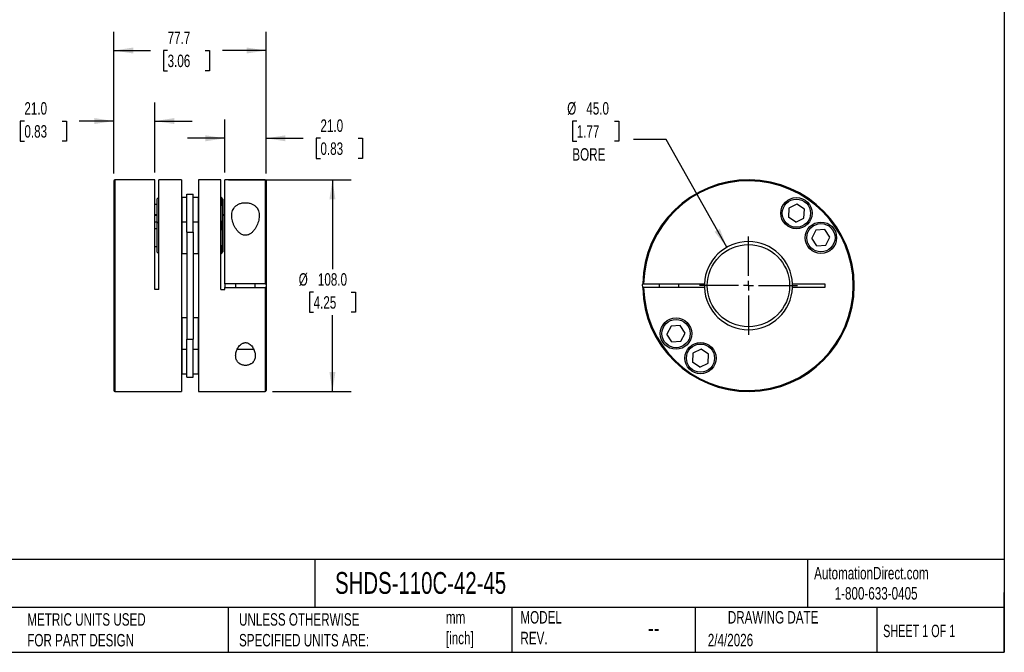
# Model space of a CAD drawing. Header units: millimetres. Extents: x 19 to 819, y 19 to 629.
# Tile 2 of 3: x 317 to 819, y 19 to 342. Entities that reach past the tile are written whole.
import ezdxf

# ---------------------------------------------------------------- set-up
doc = ezdxf.new("R2010")
doc.units = ezdxf.units.MM
doc.header["$LTSCALE"] = 3
doc.linetypes.add('SLD-Center', pattern=[19.05, 15.24, -1.27, 1.27, -1.27])
doc.linetypes.add('SLD-Solid', pattern=[0])
doc.layers.add('CENTER', color=40, linetype='SLD-Center')
doc.layers.add('DIMENSIONS', color=140, linetype='SLD-Solid', lineweight=25)
doc.layers.add('TEXT', color=140, linetype='SLD-Solid', lineweight=25)
doc.styles.add('SLDTEXTSTYLE0', font='TXT', dxfattribs={"width": 0.7})
doc.styles.add('SLDTEXTSTYLE1', font='TXT', dxfattribs={"width": 0.65})
doc.dimstyles.new('SLDDIMSTYLE0', dxfattribs={"dimtxt": 6.474023, "dimasz": 9.906, "dimexe": 0, "dimexo": 0.0625, "dimgap": 1.618506, "dimtad": 0, "dimtih": 1, "dimtoh": 1, "dimdec": 1, "dimrnd": 1e-09, "dimzin": 4, "dimdsep": 46, "dimtxsty": 'SLDTEXTSTYLE0', "dimsah": 1, "dimcen": 0.09, "dimadec": 0, "dimazin": 1, "dimtfac": 1, "dimtdec": 1, "dimtmove": 0, "dimatfit": 0, "dimfxl": 0, "dimfrac": 2, "dimtolj": 1, "dimtzin": 12, "dimarcsym": 0})
doc.dimstyles.new('SLDDIMSTYLE1', dxfattribs={"dimtxt": 6.474023, "dimasz": 9.906, "dimexe": 0, "dimexo": 0.0625, "dimgap": 1.618506, "dimtad": 0, "dimtih": 1, "dimtoh": 1, "dimdec": 1, "dimrnd": 1e-09, "dimzin": 12, "dimdsep": 46, "dimtxsty": 'SLDTEXTSTYLE0', "dimsah": 1, "dimcen": 0.09, "dimadec": 0, "dimazin": 3, "dimtfac": 1, "dimtdec": 1, "dimtofl": 0, "dimtmove": 0, "dimatfit": 3, "dimfxl": 0, "dimfrac": 2, "dimtolj": 1, "dimtzin": 12, "dimarcsym": 0})
doc.dimstyles.new('SLDDIMSTYLE2', dxfattribs={"dimtxt": 6.474023, "dimasz": 9.906, "dimexe": 0, "dimexo": 0.0625, "dimgap": 1.618506, "dimtad": 0, "dimtih": 1, "dimtoh": 1, "dimdec": 1, "dimrnd": 1e-09, "dimzin": 4, "dimdsep": 46, "dimtxsty": 'SLDTEXTSTYLE0', "dimsah": 1, "dimcen": 0.09, "dimadec": 0, "dimazin": 1, "dimtfac": 1, "dimtdec": 1, "dimtofl": 0, "dimtmove": 0, "dimatfit": 3, "dimfxl": 0, "dimfrac": 2, "dimtolj": 1, "dimtzin": 12, "dimarcsym": 0})
doc.dimstyles.new('SLDDIMSTYLE3', dxfattribs={"dimtxt": 6.474023, "dimasz": 9.906, "dimexe": 0, "dimexo": 0.0625, "dimgap": 1.618506, "dimtad": 0, "dimtih": 1, "dimtoh": 1, "dimdec": 1, "dimrnd": 1e-09, "dimzin": 4, "dimdsep": 46, "dimtxsty": 'SLDTEXTSTYLE0', "dimsah": 1, "dimcen": 0, "dimadec": 0, "dimazin": 1, "dimtfac": 1, "dimtdec": 1, "dimtofl": 0, "dimtmove": 0, "dimatfit": 3, "dimfxl": 0, "dimfrac": 2, "dimtolj": 1, "dimtzin": 12, "dimarcsym": 0})

# ---------------------------------------------------------------- blocks, each defined once
blk = doc.blocks.new('_D')
at = {"layer": 'DIMENSIONS'}
for p, q in [((364.7, 263.47), (364.7, 299.69)), ((385.7, 263.97), (385.7, 299.69)), ((319.09, 290.16), (316.92, 290.16)), ((316.92, 290.16), (316.92, 279.87)), ((338.33, 290.16), (340.51, 290.16)), ((340.51, 290.16), (340.51, 279.87)), ((364.7, 290.16), (347.11, 290.16)), ((385.7, 290.16), (404.75, 290.16)), ((316.92, 279.87), (319.09, 279.87)), ((340.51, 279.87), (338.33, 279.87))]:
    blk.add_line(p, q, dxfattribs=at)
for points in [[(364.7, 290.16), (354.8, 291.69), (354.8, 288.64)], [(385.7, 290.16), (395.61, 288.64), (395.61, 291.69)]]:
    blk.add_solid(points, dxfattribs=at)
at = {"layer": 'DIMENSIONS', "char_height": 6.35, "attachment_point": 1, "style": 'SLDTEXTSTYLE0'}
for s, insert in [('21.0', (319.09, 299.8)), ('0.83', (319.09, 288.06))]:
    blk.add_mtext(s, dxfattribs=dict(at, insert=insert))
blk = doc.blocks.new('_D_1')
at = {"layer": 'DIMENSIONS'}
for p, q in [((421.4, 263.97), (421.4, 290.89)), ((442.4, 263.47), (442.4, 290.89)), ((421.4, 281.37), (402.35, 281.37)), ((442.4, 281.37), (461.39, 281.37)), ((470.17, 281.37), (467.99, 281.37)), ((467.99, 281.37), (467.99, 271.08)), ((489.4, 281.37), (491.58, 281.37)), ((491.58, 281.37), (491.58, 271.08)), ((467.99, 271.08), (470.17, 271.08)), ((491.58, 271.08), (489.4, 271.08))]:
    blk.add_line(p, q, dxfattribs=at)
for points in [[(421.4, 281.37), (411.5, 282.89), (411.5, 279.84)], [(442.4, 281.37), (452.31, 279.84), (452.31, 282.89)]]:
    blk.add_solid(points, dxfattribs=at)
at = {"layer": 'DIMENSIONS', "char_height": 6.35, "attachment_point": 1, "style": 'SLDTEXTSTYLE0'}
for s, insert in [('21.0', (470.17, 291)), ('0.83', (470.17, 279.26))]:
    blk.add_mtext(s, dxfattribs=dict(at, insert=insert))
blk = doc.blocks.new('_D_2')
at = {"layer": 'DIMENSIONS'}
for p, q in [((364.7, 263.47), (364.7, 335.69)), ((442.4, 263.47), (442.4, 335.69)), ((364.7, 326.16), (383.39, 326.16)), ((392.17, 326.16), (389.99, 326.16)), ((389.99, 326.16), (389.99, 315.87)), ((411.4, 326.16), (413.58, 326.16)), ((413.58, 326.16), (413.58, 315.87)), ((442.4, 326.16), (420.18, 326.16)), ((389.99, 315.87), (392.17, 315.87)), ((413.58, 315.87), (411.4, 315.87))]:
    blk.add_line(p, q, dxfattribs=at)
for points in [[(364.7, 326.16), (374.61, 324.64), (374.61, 327.69)], [(442.4, 326.16), (432.5, 327.69), (432.5, 324.64)]]:
    blk.add_solid(points, dxfattribs=at)
at = {"layer": 'DIMENSIONS', "char_height": 6.35, "attachment_point": 1, "style": 'SLDTEXTSTYLE0'}
for s, insert in [('77.7', (392.17, 335.8)), ('3.06', (392.17, 324.06))]:
    blk.add_mtext(s, dxfattribs=dict(at, insert=insert))
blk = doc.blocks.new('_D_3')
at = {"layer": 'DIMENSIONS'}
for p, q in [((423.21, 260.16), (485.81, 260.16)), ((476.29, 260.16), (476.29, 214.62)), ((466.67, 202.88), (464.5, 202.88)), ((464.5, 202.88), (464.5, 192.59)), ((485.91, 202.88), (488.08, 202.88)), ((488.08, 202.88), (488.08, 192.59)), ((464.5, 192.59), (466.67, 192.59)), ((476.29, 152.16), (476.29, 191.14)), ((488.08, 192.59), (485.91, 192.59)), ((445.71, 152.16), (485.81, 152.16))]:
    blk.add_line(p, q, dxfattribs=at)
for points in [[(476.29, 260.16), (474.76, 250.26), (477.81, 250.26)], [(476.29, 152.16), (477.81, 162.07), (474.76, 162.07)]]:
    blk.add_solid(points, dxfattribs=at)
at = {"layer": 'DIMENSIONS', "char_height": 6.35, "attachment_point": 1, "style": 'SLDTEXTSTYLE0'}
for s, insert in [('%%c', (459.09, 212.51)), ('108.0', (468.86, 212.51)), ('4.25', (466.67, 200.77))]:
    blk.add_mtext(s, dxfattribs=dict(at, insert=insert))
blk = doc.blocks.new('_D_4')
at = {"layer": 'DIMENSIONS'}
for p, q in [((600.95, 290.17), (598.78, 290.17)), ((598.78, 290.17), (598.78, 279.88)), ((620.19, 290.17), (622.37, 290.17)), ((622.37, 290.17), (622.37, 279.88)), ((598.78, 279.88), (600.95, 279.88)), ((622.37, 279.88), (620.19, 279.88)), ((646.51, 280.76), (629.84, 280.76)), ((677.54, 225.76), (646.51, 280.76))]:
    blk.add_line(p, q, dxfattribs=at)
blk.add_solid([(677.54, 225.76), (674, 235.14), (671.34, 233.64)], dxfattribs=at)
at = {"layer": 'DIMENSIONS', "char_height": 6.35, "attachment_point": 1, "style": 'SLDTEXTSTYLE0'}
for s, insert in [('%%c', (596.07, 299.8)), ('45.0', (605.84, 299.8)), ('1.77', (600.95, 288.06)), ('BORE', (598.71, 276.32))]:
    blk.add_mtext(s, dxfattribs=dict(at, insert=insert))
blk = doc.blocks.new('SW_CENTERMARKSYMBOL_0')
at = {"layer": 'CENTER', "color": 0}
for p, q in [((0, 5.08), (0, 25.04)), ((-5.08, 0), (-25.04, 0)), ((0, 0), (-2.54, 0)), ((0, 0), (0, 2.54)), ((0, 0), (0, -2.54)), ((0, 0), (2.54, 0)), ((5.08, 0), (25.04, 0)), ((0, -5.08), (0, -25.04))]:
    blk.add_line(p, q, dxfattribs=at)

msp = doc.modelspace()

# ---------------------------------------------------------------- linework, layer by layer
for p, q in [((364.7, 259.66), (364.7, 152.66)), ((385.7, 260.16), (365.2, 260.16)), ((365.2, 260.16), (365.2, 152.16)), ((385.7, 204.16), (385.7, 260.16)), ((399.2, 260.16), (387.7, 260.16)), ((387.7, 204.16), (387.7, 260.16)), ((399.2, 260.16), (399.2, 152.16)), ((419.4, 260.16), (407.9, 260.16)), ((407.9, 260.16), (407.9, 152.16)), ((419.4, 204.16), (419.4, 260.16)), ((441.9, 260.16), (421.4, 260.16)), ((421.4, 207.16), (421.4, 260.16)), ((441.9, 260.16), (441.9, 207.16)), ((442.4, 259.66), (442.4, 207.16)), ((401.9, 233.38), (401.9, 252.8)), ((401.9, 252.8), (405.2, 252.8)), ((405.2, 233.38), (405.2, 252.8)), ((386.7, 247.65), (385.7, 247.65)), ((387.5, 251.15), (386.7, 250.35)), ((386.7, 250.35), (386.7, 237.84)), ((387.7, 251.15), (387.5, 251.15)), ((387.5, 251.15), (387.5, 238.64)), ((399.4, 251.15), (399.2, 250.95)), ((401.9, 251.15), (399.4, 251.15)), ((399.4, 251.15), (399.4, 238.64)), ((407.7, 251.15), (405.2, 251.15)), ((407.9, 250.95), (407.7, 251.15)), ((407.7, 251.15), (407.7, 238.64)), ((419.6, 251.15), (419.4, 251.15)), ((420, 247.15), (419.4, 247.15)), ((420.4, 250.35), (419.6, 251.15)), ((419.6, 251.15), (419.6, 247.15)), ((420.4, 246.75), (420, 247.15)), ((420, 247.15), (420, 239.15)), ((420.4, 250.35), (420.4, 246.75)), ((420.4, 246.75), (420.4, 239.55)), ((713.35, 247.76), (709.22, 245.69)), ((717.2, 245.21), (713.35, 247.76)), ((386.7, 242.26), (385.7, 242.26)), ((385.7, 242.06), (386.7, 242.06)), ((421.4, 242.26), (420.4, 242.26)), ((420.4, 242.06), (421.4, 242.06)), ((709.22, 245.69), (708.94, 241.08)), ((716.92, 240.6), (717.2, 245.21)), ((385.7, 238.65), (386.7, 238.65)), ((387.5, 238.64), (386.7, 237.84)), ((386.7, 237.84), (386.7, 223.44)), ((387.7, 238.64), (387.5, 238.64)), ((387.5, 238.64), (387.5, 222.64)), ((399.4, 238.64), (399.2, 238.44)), ((401.9, 238.64), (399.4, 238.64)), ((399.4, 238.64), (399.4, 222.64)), ((407.7, 238.64), (405.2, 238.64)), ((407.9, 238.44), (407.7, 238.64)), ((407.7, 238.64), (407.7, 222.64)), ((419.4, 239.15), (420, 239.15)), ((419.6, 239.15), (419.6, 235.15)), ((420, 239.15), (420.4, 239.55)), ((420.4, 239.55), (420.4, 235.95)), ((712.79, 238.54), (708.94, 241.08)), ((712.79, 238.54), (716.92, 240.6)), ((386.7, 235.14), (385.7, 235.14)), ((401.9, 233.38), (405.2, 233.38)), ((401.9, 233.38), (401.9, 178.94)), ((405.2, 233.38), (405.2, 178.94)), ((419.4, 235.15), (419.6, 235.15)), ((420, 234.64), (419.4, 234.64)), ((419.6, 235.15), (420.4, 235.95)), ((419.6, 235.15), (419.6, 234.64)), ((420.4, 234.24), (420, 234.64)), ((420, 234.64), (420, 226.64)), ((420.4, 235.95), (420.4, 234.24)), ((420.4, 234.24), (420.4, 227.04)), ((723.03, 234.49), (720.96, 230.36)), ((727.64, 234.77), (723.03, 234.49)), ((730.19, 230.92), (727.64, 234.77)), ((385.7, 226.14), (386.7, 226.14)), ((419.4, 226.64), (420, 226.64)), ((419.6, 226.64), (419.6, 222.64)), ((420, 226.64), (420.4, 227.04)), ((420.4, 227.04), (420.4, 223.44)), ((723.51, 226.51), (720.96, 230.36)), ((723.51, 226.51), (728.12, 226.79)), ((728.12, 226.79), (730.19, 230.92)), ((386.7, 223.44), (387.5, 222.64)), ((387.5, 222.64), (387.7, 222.64)), ((399.2, 222.84), (399.4, 222.64)), ((399.4, 222.64), (401.9, 222.64)), ((405.2, 222.64), (407.7, 222.64)), ((407.7, 222.64), (407.9, 222.84)), ((419.4, 222.64), (419.6, 222.64)), ((419.6, 222.64), (420.4, 223.44)), ((441.9, 207.16), (421.4, 207.16)), ((421.4, 207.16), (421.4, 205.16)), ((426.9, 207.16), (426.9, 205.16)), ((436.9, 205.16), (436.9, 207.16)), ((442.4, 207.16), (442.4, 205.16)), ((635.1, 207.16), (666.11, 207.16)), ((643.09, 207.16), (643.09, 205.16)), ((653.09, 205.16), (653.09, 207.16)), ((711.07, 207.16), (727.59, 207.16)), ((727.59, 207.16), (727.59, 205.16)), ((387.7, 204.16), (385.7, 204.16)), ((419.4, 204.16), (421.4, 204.16)), ((421.4, 204.16), (421.4, 205.16)), ((421.4, 205.16), (441.9, 205.16)), ((441.9, 205.16), (441.9, 152.16)), ((442.4, 205.16), (442.4, 152.66)), ((666.11, 205.16), (635.1, 205.16)), ((727.59, 205.16), (711.07, 205.16)), ((399.4, 189.68), (399.2, 189.48)), ((401.9, 189.68), (399.4, 189.68)), ((399.4, 189.68), (399.4, 173.68)), ((407.7, 189.68), (405.2, 189.68)), ((407.9, 189.48), (407.7, 189.68)), ((407.7, 189.68), (407.7, 173.68)), ((649.06, 185.54), (647, 181.4)), ((649.55, 177.55), (647, 181.4)), ((653.67, 185.82), (649.06, 185.54)), ((656.22, 181.97), (653.67, 185.82)), ((654.16, 177.83), (656.22, 181.97)), ((401.9, 178.94), (405.2, 178.94)), ((401.9, 159.52), (401.9, 178.94)), ((405.2, 159.52), (405.2, 178.94)), ((649.55, 177.55), (654.16, 177.83)), ((399.2, 173.88), (399.4, 173.68)), ((399.4, 173.68), (401.9, 173.68)), ((399.4, 173.68), (399.4, 161.18)), ((405.2, 173.68), (407.7, 173.68)), ((407.7, 173.68), (407.9, 173.88)), ((407.7, 173.68), (407.7, 161.18)), ((660.26, 171.73), (659.98, 167.12)), ((664.4, 173.79), (660.26, 171.73)), ((668.25, 171.24), (664.4, 173.79)), ((667.97, 166.63), (668.25, 171.24)), ((663.83, 164.57), (659.98, 167.12)), ((663.83, 164.57), (667.97, 166.63)), ((399.2, 161.38), (399.4, 161.18)), ((399.4, 161.18), (401.9, 161.18)), ((405.2, 161.18), (407.7, 161.18)), ((407.7, 161.18), (407.9, 161.38)), ((401.9, 159.52), (405.2, 159.52)), ((365.2, 152.16), (399.2, 152.16)), ((407.9, 152.16), (441.9, 152.16))]:
    msp.add_line(p, q)
at = {"flags": 128}
for points in [[(634.6, 205.16), (634.59, 206.68), (634.6, 207.16)], [(666.11, 207.16), (666.1, 205.78), (666.11, 205.16)], [(711.07, 205.16), (711.09, 205.78), (711.07, 207.16)]]:
    msp.add_lwpolyline(points, dxfattribs=at)
for centre, radius in [((713.07, 243.15), 8), ((713.07, 243.15), 7.2), ((725.58, 230.64), 8), ((725.58, 230.64), 7.2), ((688.59, 206.16), 21), ((651.61, 181.68), 8), ((651.61, 181.68), 7.2), ((664.11, 169.18), 8), ((664.11, 169.18), 7.2)]:
    msp.add_circle(centre, radius)
for centre, radius, start, end in [((365.2, 259.66), 0.5, 90, 180), ((441.9, 259.66), 0.5, 0, 90), ((688.59, 206.16), 54, 181.0611, 178.9389), ((688.59, 206.16), 53.5, 181.071, 178.929), ((688.59, 206.16), 22.5, 2.5473, 177.4527), ((688.59, 206.16), 22.5, 182.5473, 357.4527), ((365.2, 152.66), 0.5, 180, 270), ((441.9, 152.66), 0.5, 270, 0)]:
    msp.add_arc(centre, radius, start, end)
for points, knots in [([(424.9, 241.88), (424.9, 241.43), (424.94, 240.98), (425.06, 240.07), (425.15, 239.62), (425.39, 238.7), (425.54, 238.25), (425.89, 237.33), (426.09, 236.87), (426.56, 235.97), (426.81, 235.53), (427.25, 234.88), (427.41, 234.66), (427.73, 234.24), (427.91, 234.03), (428.46, 233.43), (428.87, 233.06), (429.8, 232.41), (430.32, 232.14), (431.18, 231.91), (431.47, 231.86), (431.92, 231.85), (432.07, 231.85), (432.37, 231.87), (432.51, 231.89), (432.95, 231.98), (433.23, 232.07), (433.77, 232.3), (434.02, 232.44), (434.5, 232.74), (434.73, 232.91), (435.16, 233.27), (435.36, 233.46), (435.74, 233.85), (435.92, 234.06), (436.26, 234.48), (436.42, 234.69), (436.88, 235.34), (437.15, 235.78), (437.63, 236.68), (437.84, 237.14), (438.38, 238.51), (438.64, 239.42), (438.85, 240.79), (438.89, 241.25), (438.91, 242.14), (438.89, 242.58), (438.77, 243.43), (438.68, 243.85), (438.4, 244.68), (438.22, 245.07), (437.88, 245.64), (437.76, 245.82), (437.48, 246.17), (437.33, 246.35), (436.84, 246.85), (436.46, 247.15), (435.82, 247.55), (435.59, 247.67), (435.11, 247.9), (434.85, 248), (434.33, 248.17), (434.05, 248.25), (433.49, 248.38), (433.2, 248.42), (432.62, 248.49), (432.32, 248.51), (431.72, 248.52), (431.43, 248.51), (430.84, 248.46), (430.54, 248.41), (429.97, 248.3), (429.7, 248.24), (429.16, 248.07), (428.9, 247.98), (428.41, 247.76), (428.17, 247.65), (427.73, 247.39), (427.52, 247.26), (427.13, 246.96), (426.95, 246.81), (426.44, 246.32), (426.15, 245.97), (425.67, 245.23), (425.48, 244.84), (425.03, 243.63), (424.9, 242.77), (424.9, 241.88)], [0, 0, 0, 0, 0.03125, 0.03125, 0.0625, 0.0625, 0.09375, 0.09375, 0.125, 0.125, 0.15625, 0.15625, 0.171875, 0.171875, 0.1875, 0.1875, 0.21875, 0.21875, 0.25, 0.25, 0.265625, 0.265625, 0.273438, 0.273438, 0.28125, 0.28125, 0.296875, 0.296875, 0.3125, 0.3125, 0.328125, 0.328125, 0.34375, 0.34375, 0.359375, 0.359375, 0.375, 0.375, 0.40625, 0.40625, 0.4375, 0.4375, 0.5, 0.5, 0.53125, 0.53125, 0.5625, 0.5625, 0.59375, 0.59375, 0.625, 0.625, 0.640625, 0.640625, 0.65625, 0.65625, 0.6875, 0.6875, 0.703125, 0.703125, 0.71875, 0.71875, 0.734375, 0.734375, 0.75, 0.75, 0.765625, 0.765625, 0.78125, 0.78125, 0.796875, 0.796875, 0.8125, 0.8125, 0.828125, 0.828125, 0.84375, 0.84375, 0.859375, 0.859375, 0.875, 0.875, 0.90625, 0.90625, 0.9375, 0.9375, 1, 1, 1, 1]), ([(441.9, 207.16), (442.04, 207.16), (442.17, 207.16), (442.35, 207.16), (442.4, 207.16), (442.4, 207.16)], [0, 0, 0, 0, 0.5, 0.5, 1, 1, 1, 1]), ([(634.6, 207.16), (634.6, 207.16), (634.66, 207.16), (634.84, 207.16), (634.97, 207.16), (635.1, 207.16)], [0, 0, 0, 0, 0.5, 0.5, 1, 1, 1, 1]), ([(442.4, 205.16), (442.4, 205.16), (442.35, 205.16), (442.17, 205.16), (442.04, 205.16), (441.9, 205.16)], [0, 0, 0, 0, 0.5, 0.5, 1, 1, 1, 1]), ([(635.1, 205.16), (634.97, 205.16), (634.84, 205.16), (634.66, 205.16), (634.6, 205.16), (634.6, 205.16)], [0, 0, 0, 0, 0.5, 0.5, 1, 1, 1, 1]), ([(426.9, 170.44), (426.9, 170.13), (426.93, 169.82), (427.02, 169.21), (427.1, 168.9), (427.3, 168.32), (427.43, 168.04), (427.67, 167.63), (427.76, 167.5), (427.96, 167.24), (428.06, 167.11), (428.41, 166.75), (428.67, 166.52), (429.12, 166.23), (429.28, 166.13), (429.61, 165.96), (429.79, 165.88), (430.15, 165.75), (430.35, 165.69), (430.74, 165.59), (430.94, 165.55), (431.35, 165.49), (431.57, 165.48), (431.99, 165.47), (432.2, 165.48), (432.61, 165.51), (432.82, 165.54), (433.22, 165.62), (433.42, 165.67), (433.98, 165.85), (434.34, 166.02), (434.81, 166.3), (434.96, 166.4), (435.23, 166.61), (435.36, 166.72), (435.73, 167.08), (435.94, 167.33), (436.29, 167.86), (436.43, 168.14), (436.66, 168.72), (436.74, 169.02), (436.86, 169.62), (436.89, 169.93), (436.91, 170.55), (436.9, 170.87), (436.79, 171.82), (436.64, 172.45), (436.28, 173.41), (436.14, 173.72), (435.82, 174.34), (435.63, 174.64), (435.21, 175.23), (434.97, 175.52), (434.43, 176.05), (434.14, 176.3), (433.62, 176.61), (433.45, 176.71), (433.07, 176.87), (432.88, 176.94), (432.47, 177.04), (432.26, 177.07), (431.84, 177.09), (431.63, 177.08), (431.21, 177.01), (431.01, 176.96), (430.62, 176.83), (430.43, 176.74), (430.08, 176.55), (429.91, 176.45), (429.59, 176.22), (429.44, 176.09), (429.02, 175.71), (428.76, 175.43), (428.31, 174.85), (428.12, 174.55), (427.77, 173.93), (427.62, 173.62), (427.36, 172.98), (427.25, 172.66), (427, 171.71), (426.9, 171.08), (426.9, 170.44)], [0, 0, 0, 0, 0.03125, 0.03125, 0.0625, 0.0625, 0.09375, 0.09375, 0.109375, 0.109375, 0.125, 0.125, 0.15625, 0.15625, 0.171875, 0.171875, 0.1875, 0.1875, 0.203125, 0.203125, 0.21875, 0.21875, 0.234375, 0.234375, 0.25, 0.25, 0.265625, 0.265625, 0.28125, 0.28125, 0.3125, 0.3125, 0.328125, 0.328125, 0.34375, 0.34375, 0.375, 0.375, 0.40625, 0.40625, 0.4375, 0.4375, 0.46875, 0.46875, 0.5, 0.5, 0.5625, 0.5625, 0.59375, 0.59375, 0.625, 0.625, 0.65625, 0.65625, 0.6875, 0.6875, 0.703125, 0.703125, 0.71875, 0.71875, 0.734375, 0.734375, 0.75, 0.75, 0.765625, 0.765625, 0.78125, 0.78125, 0.796875, 0.796875, 0.8125, 0.8125, 0.84375, 0.84375, 0.875, 0.875, 0.90625, 0.90625, 0.9375, 0.9375, 1, 1, 1, 1]), ([(427.7, 173.73), (427.71, 173.73), (427.84, 173.69), (428.18, 173.68), (428.72, 173.69), (429.36, 173.72), (430.09, 173.77), (430.88, 173.81), (431.71, 173.83), (432.56, 173.82), (433.37, 173.79), (434.15, 173.74), (434.87, 173.7), (435.5, 173.68), (435.92, 173.69), (436.08, 173.73), (436.1, 173.73)], [0, 0, 0, 0, 0.007783, 0.081012, 0.156117, 0.234243, 0.314377, 0.397185, 0.482416, 0.564747, 0.649495, 0.731473, 0.815754, 0.898843, 0.984568, 1, 1, 1, 1])]:
    msp.add_open_spline(points, degree=3, knots=knots)
at = {"layer": 'TEXT'}
for p, q in [((819.15, 628.65), (819.15, 19.05)), ((819.15, 66.38), (19.05, 66.38)), ((467.28, 66.38), (467.28, 41.91)), ((718.73, 66.38), (718.73, 41.91)), ((819.15, 19.05), (819.15, 49.53)), ((819.15, 41.91), (19.05, 41.91)), ((422.99, 41.91), (422.99, 19.05)), ((567.9, 41.91), (567.9, 19.05)), ((661.4, 41.91), (661.4, 19.05)), ((754.05, 41.91), (754.05, 19.05)), ((19.05, 19.05), (819.15, 19.05))]:
    msp.add_line(p, q, dxfattribs=at)

# ---------------------------------------------------------------- block references
at = {"layer": 'CENTER'}
msp.add_blockref('SW_CENTERMARKSYMBOL_0', (688.59, 206.16), dxfattribs=at)

# ---------------------------------------------------------------- texts
at = {"layer": 'TEXT'}
for s, insert, char_height, attachment_point, style in [('AutomationDirect.com', (722.08, 62.63), 6.35, 1, 'SLDTEXTSTYLE0'), ('SHDS-110C-42-45', (477.62, 60), 11.1125, 1, 'SLDTEXTSTYLE0'), ('1-800-633-0405', (732.57, 52.31), 6.35, 1, 'SLDTEXTSTYLE0'), ('MODEL ^JREV.', (572.2, 40.09), 6.35, 1, 'SLDTEXTSTYLE0'), ('DRAWING DATE', (701.18, 40.09), 6.35, 2, 'SLDTEXTSTYLE0'), ('METRIC UNITS USED ^JFOR PART DESIGN', (320.56, 38.99), 6.35, 1, 'SLDTEXTSTYLE0'), ('UNLESS OTHERWISE ^JSPECIFIED UNITS ARE:', (428.61, 38.99), 6.35, 1, 'SLDTEXTSTYLE0'), ('mm^J[inch]', (534.19, 40.09), 6.35, 1, 'SLDTEXTSTYLE0'), ('--', (637.28, 36.23), 9.525, 1, 'SLDTEXTSTYLE0'), ('SHEET 1 OF 1', (757.32, 33.15), 6.35, 1, 'SLDTEXTSTYLE1'), ('2/4/2026', (667.84, 28.47), 6.35, 1, 'SLDTEXTSTYLE0')]:
    msp.add_mtext(s, dxfattribs=dict(at, insert=insert, char_height=char_height, attachment_point=attachment_point, style=style))

# ---------------------------------------------------------------- dimensions: what is measured, and where the dimension line sits
at = {"layer": 'DIMENSIONS'}
for base, p1, p2, dimstyle, picture, middle in [((364.7, 326.16), (442.4, 259.66), (364.7, 259.66), 'SLDDIMSTYLE1', '_D_2', (401.79, 326.16)), ((385.7, 290.16), (364.7, 259.66), (385.7, 260.16), 'SLDDIMSTYLE0', '_D', (328.71, 290.16)), ((442.4, 281.37), (421.4, 260.16), (442.4, 259.66), 'SLDDIMSTYLE0', '_D_1', (479.79, 281.37))]:
    dim = msp.add_linear_dim(base=base, p1=p1, p2=p2, dimstyle=dimstyle, dxfattribs=at)
    dim.commit()
    dim.dimension.update_dxf_attribs({"geometry": picture, "text_midpoint": middle, "dimtype": 160})
dim = msp.add_diameter_dim_2p(p1=(699.65, 186.57), p2=(677.54, 225.76), text='<>\\PBORE', dimstyle='SLDDIMSTYLE3', dxfattribs=at)
dim.commit()
dim.dimension.update_dxf_attribs({"geometry": '_D_4', "text_midpoint": (610.57, 284.11), "dimtype": 163})
dim = msp.add_linear_dim(base=(476.29, 152.16), p1=(419.4, 260.16), p2=(441.9, 152.16), angle=90, text='%%c<>', dimstyle='SLDDIMSTYLE2', dxfattribs=at)
dim.commit()
dim.dimension.update_dxf_attribs({"geometry": '_D_3', "text_midpoint": (476.29, 202.88), "dimtype": 160})

doc.saveas('drawing.dxf')
